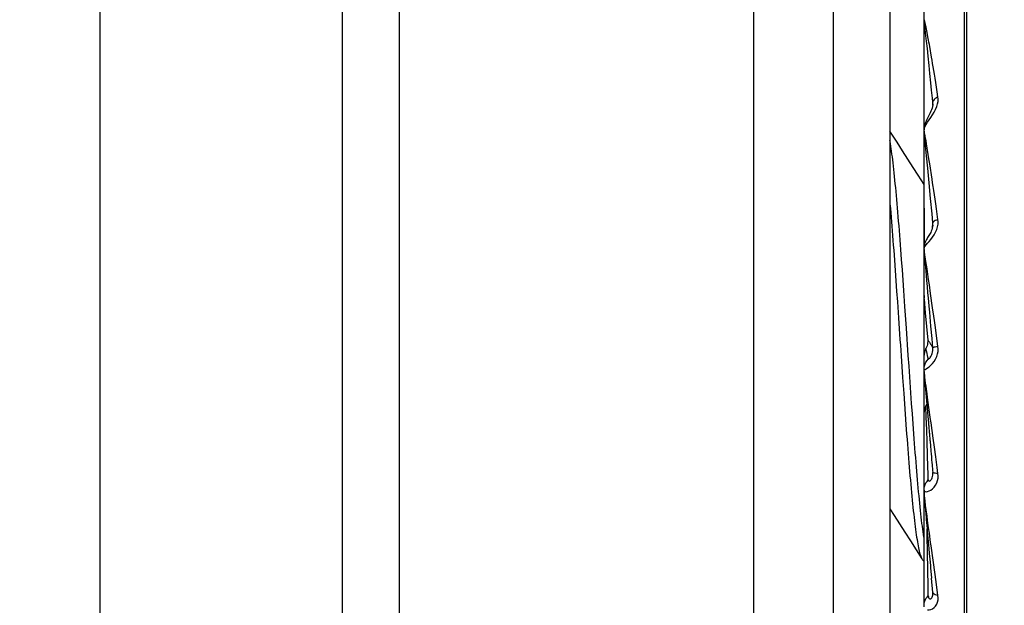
# Model space of a CAD drawing. Header units: inches. Extents: x 0 to 5.5, y 0 to 4.25.
# Tile 4 of 11: x 2.91 to 3.25, y 0.82 to 1.02. Entities that reach past the tile are written whole.
import ezdxf

# ---------------------------------------------------------------- set-up
doc = ezdxf.new("R2010")
doc.units = ezdxf.units.IN
doc.header["$LTSCALE"] = 0.3025
doc.header["$MEASUREMENT"] = 0
doc.layers.get('0').update_dxf_attribs({"linetype": 'CONTINUOUS'})
doc.styles.get("Standard").update_dxf_attribs({"font": 'arial.ttf'})
doc.dimstyles.new('DIMSTYLE_1', dxfattribs={"dimtxt": 0.0425, "dimasz": 0.05, "dimexe": 0.09, "dimexo": 0.07, "dimgap": 0.0425, "dimtad": 0, "dimtih": 1, "dimtoh": 1, "dimdec": 3, "dimzin": 4, "dimdsep": 46, "dimtxsty": 'Standard', "dimblk": '_FILLED', "dimblk1": '_FILLED', "dimblk2": '_FILLED', "dimcen": 0.09, "dimadec": 3, "dimazin": 1, "dimtfac": 1, "dimtdec": 3, "dimtofl": 0, "dimtmove": 0, "dimatfit": 3, "dimldrblk": '_FILLED', "dimfxl": 0, "dimtolj": 1, "dimtzin": 4, "dimarcsym": 0})
doc.dimstyles.get("Standard").update_dxf_attribs({"dimtxt": 0.0425, "dimasz": 0.05, "dimexe": 0.09, "dimexo": 0.07, "dimgap": 0.09, "dimtad": 0, "dimtih": 1, "dimtoh": 1, "dimdec": 3, "dimzin": 4, "dimdsep": 46, "dimtxsty": 'Standard', "dimblk": '_FILLED', "dimblk1": '_FILLED', "dimblk2": '_FILLED', "dimcen": 0.09, "dimadec": 3, "dimazin": 1, "dimtp": 0.001, "dimtm": 0.001, "dimtfac": 1, "dimtdec": 3, "dimtofl": 0, "dimtmove": 0, "dimatfit": 3, "dimldrblk": '_FILLED', "dimfxl": 0, "dimtolj": 1, "dimtzin": 4, "dimarcsym": 0})

# ---------------------------------------------------------------- blocks, each defined once
blk = doc.blocks.new('_FILLED')
at = {"color": 0, "linetype": 'ByBlock'}
blk.add_solid([(0, 0), (-1, 0.2), (-1, -0.2)], dxfattribs=at)
blk = doc.blocks.new('*D3')
at = {"color": 2, "linetype": 'Continuous'}
for p, q in [((2.9011551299, 1.4383793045), (2.5609362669, 1.4383793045)), ((2.6059362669, 1.4383793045), (2.6059362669, 1.0891293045)), ((2.6059362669, 0.6548793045), (2.6059362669, 1.0041293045)), ((3.0065378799, 0.6548793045), (2.5609362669, 0.6548793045))]:
    blk.add_line(p, q, dxfattribs=at)
at = {"color": 2, "linetype": 'Continuous', "xscale": 0.05, "yscale": 0.05, "zscale": 0.05}
for p, rotation in [((2.6059362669, 1.4383793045), 90), ((2.6059362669, 0.6548793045), 270)]:
    blk.add_blockref('_FILLED', p, dxfattribs=dict(at, rotation=rotation))
at = {"color": 2, "linetype": 'Continuous', "insert": (2.6059362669, 1.0678793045), "char_height": 0.0425, "width": 0.1154925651, "attachment_point": 2, "line_spacing_factor": 0.9}
blk.add_mtext('.784', dxfattribs=at)
blk = doc.blocks.new('*D6')
at = {"color": 2, "linetype": 'Continuous'}
for p, q in [((2.9361551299, 1.4033793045), (2.9361551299, 0.4981164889)), ((3.1661551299, 0.6221349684), (3.1661551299, 0.4981164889)), ((2.9361551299, 0.5431164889), (2.8361551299, 0.5431164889)), ((3.1661551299, 0.5431164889), (3.2661551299, 0.5431164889))]:
    blk.add_line(p, q, dxfattribs=at)
at = {"color": 2, "linetype": 'Continuous', "xscale": 0.05, "yscale": 0.05, "zscale": 0.05}
blk.add_blockref('_FILLED', (2.9361551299, 0.5431164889), dxfattribs=at)
at = {"color": 2, "linetype": 'Continuous', "xscale": 0.05, "yscale": 0.05, "zscale": 0.05, "rotation": 180}
blk.add_blockref('_FILLED', (3.1661551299, 0.5431164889), dxfattribs=at)
at = {"color": 2, "linetype": 'Continuous', "insert": (3.0511551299, 0.5643664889), "char_height": 0.0425, "width": 0.1154925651, "attachment_point": 2, "line_spacing_factor": 0.9}
blk.add_mtext('.230', dxfattribs=at)

msp = doc.modelspace()

# ---------------------------------------------------------------- linework, layer by layer
at = {"color": 7, "linetype": 'Continuous'}
for p, q in [((3.1661551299, 1.4383793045), (3.1661551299, 0.6548793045)), ((3.0415378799, 0.6548793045), (3.0415378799, 1.2958793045)), ((3.0215378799, 0.6748793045), (3.0215378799, 1.2558793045)), ((3.2403511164, 0.6703220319), (3.2403511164, 1.149436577)), ((3.2410579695, 1.149436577), (3.2410579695, 0.6703220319)), ((3.2261551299, 0.9843579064), (3.2261551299, 1.1342421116)), ((3.1941551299, 1.0711293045), (3.1941551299, 0.7486293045)), ((3.2141551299, 1.0511293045), (3.2141551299, 0.7686293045)), ((3.2261571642, 1.0228720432), (3.2261551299, 1.0227611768)), ((3.2261761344, 1.022412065), (3.2261753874, 1.0223593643)), ((3.2261753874, 0.9846937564), (3.2261753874, 1.0223593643)), ((3.2263331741, 1.0216279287), (3.2262968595, 1.0218873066)), ((3.2263957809, 1.0211555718), (3.2263331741, 1.0216279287)), ((3.2264433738, 1.0207805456), (3.2263957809, 1.0211555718)), ((3.2265536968, 1.0198781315), (3.2264433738, 1.0207805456)), ((3.2267239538, 1.018426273), (3.2265536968, 1.0198781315)), ((3.2266468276, 1.0215463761), (3.2265851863, 1.0218192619)), ((3.2274076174, 1.0177826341), (3.2271118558, 1.0193231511)), ((3.2269373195, 1.0165373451), (3.2267239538, 1.018426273)), ((3.2270366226, 1.0156405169), (3.2269373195, 1.0165373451)), ((3.2273264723, 1.0129698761), (3.2270366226, 1.0156405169)), ((3.2276084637, 1.0103079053), (3.2273264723, 1.0129698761)), ((3.2279438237, 1.0070792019), (3.2276084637, 1.0103079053)), ((3.228236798, 1.0042086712), (3.2279438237, 1.0070792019)), ((3.2285712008, 1.000878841), (3.228236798, 1.0042086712)), ((3.2288201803, 0.9983651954), (3.2285712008, 1.000878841)), ((3.2291876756, 0.9928985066), (3.2292377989, 0.9940883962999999)), ((3.229253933, 0.9934775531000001), (3.2292545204, 0.9934919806)), ((3.226199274, 0.9850977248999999), (3.2261551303, 0.98435117)), ((3.2261551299, 0.9568410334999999), (3.2261551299, 0.9843508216)), ((3.2166420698, 0.9800419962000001), (3.2141551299, 0.9839503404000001)), ((3.2261571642, 0.9838758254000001), (3.2261551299, 0.9838073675)), ((3.2261761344, 0.983400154), (3.2261753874, 0.9833689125)), ((3.2261753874, 0.9444833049), (3.2261753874, 0.9833689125)), ((3.2263331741, 0.9822078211), (3.2262803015, 0.9826803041)), ((3.2264433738, 0.9811767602), (3.2263331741, 0.9822078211)), ((3.2264225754, 0.9828928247), (3.2263345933, 0.9833292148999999)), ((3.2266866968, 0.9787952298), (3.2264433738, 0.9811767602)), ((3.2268596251, 0.9804616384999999), (3.2265851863, 0.9820256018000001)), ((3.2270366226, 0.9752479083), (3.2266866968, 0.9787952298)), ((3.2270238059, 0.979493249), (3.2268596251, 0.9804616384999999)), ((3.22763507, 0.9757336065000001), (3.2270238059, 0.979493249)), ((3.2274613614, 0.9708349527), (3.2270366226, 0.9752479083)), ((3.2278858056, 0.9741552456), (3.22763507, 0.9757336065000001)), ((3.2281602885, 0.9723848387), (3.2278858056, 0.9741552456)), ((3.2279438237, 0.9657228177), (3.2274613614, 0.9708349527)), ((3.228982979, 0.9670169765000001), (3.2281602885, 0.9723848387)), ((3.2284547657, 0.9602189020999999), (3.2279438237, 0.9657228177)), ((3.2289532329, 0.9547695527), (3.2284547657, 0.9602189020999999)), ((3.2261551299, 0.9568410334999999), (3.2261563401, 0.9448145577)), ((3.2310549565, 0.9527969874), (3.2305184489, 0.9565825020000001)), ((3.2292377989, 0.9516269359), (3.2289532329, 0.9547695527)), ((3.2290748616, 0.9498013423), (3.2292377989, 0.9516269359)), ((3.2292404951, 0.9507658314), (3.2291794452, 0.9502786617)), ((3.2292370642, 0.9507168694), (3.2292412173, 0.9507657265)), ((3.2261524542, 0.9427511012), (3.2261524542, 0.9449240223)), ((3.2261551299, 0.9427511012), (3.2262446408, 0.9430368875)), ((3.22615597, 0.9260333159), (3.2261551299, 0.9427511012)), ((3.2261551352, 0.9427585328), (3.2261551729, 0.9427722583)), ((3.2261753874, 0.9444833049), (3.2262454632, 0.9437228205)), ((3.2154654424, 0.9420082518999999), (3.2157264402, 0.9384935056)), ((3.2182566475, 0.9386866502), (3.2179957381, 0.9421961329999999)), ((3.2261524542, 0.8999633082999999), (3.2261524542, 0.9421816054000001)), ((3.2261571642, 0.9422051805), (3.2261551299, 0.9421816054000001)), ((3.2261761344, 0.941731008), (3.2261753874, 0.9417223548)), ((3.2261753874, 0.9248023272), (3.2261753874, 0.9417223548)), ((3.2262371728, 0.9411720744), (3.2262036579, 0.9415037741)), ((3.2263737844, 0.9397422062), (3.2262371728, 0.9411720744)), ((3.226472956, 0.9403554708), (3.2262970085, 0.9414644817)), ((3.2268463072, 0.9345963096), (3.2263737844, 0.9397422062)), ((3.2265851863, 0.9396243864), (3.226472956, 0.9403554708)), ((3.2269395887, 0.9372682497), (3.2265851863, 0.9396243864)), ((3.2157264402, 0.9384935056), (3.2159871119, 0.9349126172)), ((3.2185176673, 0.9351045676), (3.2182566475, 0.9386866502)), ((3.2159871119, 0.9349126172), (3.2162478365, 0.9312692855)), ((3.2187786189, 0.9314610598), (3.2185176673, 0.9351045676)), ((3.2269858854, 0.9330545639), (3.2268463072, 0.9345963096)), ((3.2271450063, 0.9312901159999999), (3.2269858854, 0.9330545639)), ((3.2277574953, 0.9316652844), (3.2272046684, 0.9354534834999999)), ((3.2162478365, 0.9312692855), (3.2165088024, 0.9275698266)), ((3.219039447, 0.9277660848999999), (3.2187786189, 0.9314610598)), ((3.2273264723, 0.9292699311), (3.2271450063, 0.9312901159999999)), ((3.2275333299, 0.9269581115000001), (3.2273264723, 0.9292699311)), ((3.2280198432, 0.9298371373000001), (3.2277574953, 0.9316652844)), ((3.2284625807, 0.9267091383), (3.2280198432, 0.9298371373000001)), ((3.2165088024, 0.9275698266), (3.2167694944, 0.923830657)), ((3.2194302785, 0.9221497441), (3.219039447, 0.9277660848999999)), ((3.22615597, 0.9260333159), (3.2261563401, 0.9251492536)), ((3.2276869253, 0.9252363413), (3.2275333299, 0.9269581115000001)), ((3.2279438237, 0.9223481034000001), (3.2276869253, 0.9252363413)), ((3.2291743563, 0.9217231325), (3.2284625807, 0.9267091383)), ((3.2167694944, 0.923830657), (3.2171606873, 0.9181580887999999)), ((3.2199519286, 0.9145531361), (3.2194302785, 0.9221497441)), ((3.2261753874, 0.9248023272), (3.2265972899, 0.9200118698)), ((3.2281348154, 0.9201942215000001), (3.2279438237, 0.9223481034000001)), ((3.2265972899, 0.9200118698), (3.2270182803, 0.9152004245)), ((3.2285712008, 0.9152529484), (3.2281348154, 0.9201942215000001)), ((3.2270182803, 0.9152004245), (3.2274372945, 0.9103801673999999)), ((3.2289532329, 0.9109060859), (3.2285712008, 0.9152529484)), ((3.2305184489, 0.9120356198), (3.2300307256, 0.9156016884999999)), ((3.2310549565, 0.9080855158), (3.2305184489, 0.9120356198)), ((3.2292377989, 0.9076566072), (3.2289532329, 0.9109060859)), ((3.2180735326, 0.9047975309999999), (3.2185951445, 0.8972060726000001)), ((3.2208650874, 0.9011896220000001), (3.2206042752, 0.9049972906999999)), ((3.2261551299, 0.9033114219), (3.2261563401, 0.9049320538)), ((3.2212561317, 0.8955237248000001), (3.2208650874, 0.9011896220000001)), ((3.2261552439, 0.8993534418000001), (3.2261551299, 0.9033114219)), ((3.2261524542, 0.8845539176), (3.2261524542, 0.8993883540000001)), ((3.2261551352, 0.8999708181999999), (3.2261984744, 0.9006407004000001)), ((3.2261594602, 0.8991728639), (3.2261632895, 0.8990921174)), ((3.2261848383, 0.8987951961), (3.226260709, 0.8978916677)), ((3.2262633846, 0.8985327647), (3.2262341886, 0.8987527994)), ((3.226260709, 0.8978916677), (3.2262889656, 0.8975602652)), ((3.2267127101, 0.8952014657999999), (3.2262633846, 0.8985327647)), ((3.2262889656, 0.8975602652), (3.2263087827, 0.8973285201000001)), ((3.2185951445, 0.8972060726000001), (3.2189862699, 0.8915917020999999)), ((3.2215171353, 0.8917843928), (3.2212561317, 0.8955237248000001)), ((3.2263087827, 0.8973285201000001), (3.2263291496, 0.8970907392)), ((3.2268596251, 0.8941347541), (3.2267127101, 0.8952014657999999)), ((3.2189862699, 0.8915917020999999), (3.2192473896, 0.88789796)), ((3.2217781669, 0.8880893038), (3.2215171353, 0.8917843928)), ((3.2192473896, 0.88789796), (3.219508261, 0.8842618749)), ((3.2220388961, 0.8844521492), (3.2217781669, 0.8880893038)), ((3.2269406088, 0.8832077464), (3.2268064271, 0.8872696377)), ((3.2278858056, 0.8866410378), (3.2274076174, 0.8901106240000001)), ((3.219508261, 0.8842618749), (3.2197688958, 0.8806922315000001)), ((3.2222993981, 0.8808807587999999), (3.2220388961, 0.8844521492)), ((3.2261551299, 0.8764122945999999), (3.2261563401, 0.8848936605)), ((3.2284625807, 0.8824019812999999), (3.2278858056, 0.8866410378)), ((3.2197688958, 0.8806922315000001), (3.2200296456, 0.877192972)), ((3.2225600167, 0.8773791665), (3.2222993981, 0.8808807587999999)), ((3.2286270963, 0.8812078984), (3.2284625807, 0.8824019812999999)), ((3.2293745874, 0.875810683), (3.2286270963, 0.8812078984)), ((3.2261551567, 0.8569578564), (3.2261551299, 0.8764122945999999)), ((3.229802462, 0.8726929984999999), (3.2293745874, 0.875810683)), ((3.2292458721, 0.8636630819), (3.2292374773, 0.8637702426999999)), ((3.2292959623, 0.8636800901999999), (3.2292379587, 0.8637642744)), ((3.2292467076, 0.8636506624), (3.2292458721, 0.8636630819)), ((3.2261551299, 0.8507227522), (3.2261553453, 0.8569420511)), ((3.2261551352, 0.8575412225), (3.2261984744, 0.858193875)), ((3.2261935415, 0.8561607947), (3.2262331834, 0.8556256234)), ((3.226877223, 0.85696388), (3.22736251, 0.8570351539)), ((3.2262331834, 0.8556256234), (3.2263381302, 0.8543037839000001)), ((3.2263763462, 0.854845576), (3.2262970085, 0.8555189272)), ((3.2263381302, 0.8543037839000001), (3.2267724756, 0.8491455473)), ((3.2265271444, 0.8536297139), (3.2263763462, 0.854845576)), ((3.2267127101, 0.852160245), (3.2265271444, 0.8536297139)), ((3.2261551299, 0.8164723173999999), (3.2261551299, 0.8507227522)), ((3.2272046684, 0.8484006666), (3.2267127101, 0.852160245)), ((3.2267724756, 0.8491455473), (3.2268835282, 0.8478574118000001)), ((3.2268835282, 0.8478574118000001), (3.2269421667, 0.8471799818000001)), ((3.2269421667, 0.8471799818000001), (3.2270343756, 0.8461181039)), ((3.2270343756, 0.8461181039), (3.2271322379, 0.8449954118)), ((3.2274076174, 0.8468748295), (3.2272046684, 0.8484006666)), ((3.2277574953, 0.8442924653), (3.2274076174, 0.8468748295)), ((3.2271322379, 0.8449954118), (3.2272009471, 0.8442096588)), ((3.2272009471, 0.8442096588), (3.2273097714, 0.8429690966)), ((3.2273097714, 0.8429690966), (3.2274263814, 0.8416447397)), ((3.2274263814, 0.8416447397), (3.2275089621, 0.8407096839)), ((3.2275089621, 0.8407096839), (3.2276411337, 0.8392174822)), ((3.2276411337, 0.8392174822), (3.2277354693, 0.8381554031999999)), ((3.2277354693, 0.8381554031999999), (3.2278354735, 0.8370320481)), ((3.2278354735, 0.8370320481), (3.2279976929, 0.8352153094)), ((3.2279976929, 0.8352153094), (3.2281773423, 0.8332111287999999)), ((3.2281773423, 0.8332111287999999), (3.2283785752, 0.8309755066)), ((3.2292397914, 0.8215080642), (3.2287788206, 0.8265564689)), ((3.2292959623, 0.8213168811), (3.2292397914, 0.8215080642)), ((3.2292549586, 0.8212741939), (3.2292549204, 0.821275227)), ((3.2261551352, 0.8170032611), (3.2261984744, 0.8176150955))]:
    msp.add_line(p, q, dxfattribs=at)
for points in [[(3.2261551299, 1.0227611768), (3.2261556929, 1.0226941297), (3.2261573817, 1.0226270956), (3.2261601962, 1.0225600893), (3.2261641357, 1.0224931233), (3.2261691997, 1.02242621), (3.2261753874, 1.0223593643)], [(3.2265851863, 1.0218192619), (3.2265271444, 1.0220642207), (3.226472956, 1.0222816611), (3.2264225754, 1.0224710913), (3.2263763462, 1.0226340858), (3.2263345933, 1.0227731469), (3.2262970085, 1.0228850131), (3.2262633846, 1.0229661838), (3.2262341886, 1.0230198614), (3.2262096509, 1.0230496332), (3.2261896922, 1.0230508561), (3.2261742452, 1.0230183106), (3.2261634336, 1.0229573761), (3.2261571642, 1.0228720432)], [(3.2262968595, 1.0218873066), (3.2262803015, 1.0220005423), (3.2262648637, 1.0221019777), (3.2262505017, 1.0221918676), (3.2262371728, 1.0222703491), (3.2262249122, 1.0223371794), (3.2262136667, 1.0223928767), (3.2262036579, 1.022435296), (3.2261950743, 1.0224625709), (3.2261879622, 1.0224743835), (3.226182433, 1.0224696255), (3.2261784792, 1.0224488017), (3.2261761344, 1.022412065)], [(3.2271118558, 1.0193231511), (3.2270238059, 1.0197712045), (3.2269395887, 1.0201860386), (3.2268596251, 1.0205694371), (3.2267838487, 1.0209221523), (3.2266468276, 1.0215463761)], [(3.2281602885, 1.0136628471), (3.2280198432, 1.0144607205), (3.2278858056, 1.0152116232), (3.2277574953, 1.0159169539), (3.22763507, 1.0165791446), (3.2274076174, 1.0177826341)], [(3.2310549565, 0.9959573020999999), (3.2307804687, 0.997747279), (3.2305184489, 0.9994414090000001), (3.2302690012, 1.0010390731), (3.2300307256, 1.0025470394), (3.229802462, 1.0039701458), (3.2295839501, 1.0053128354), (3.2293745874, 1.0065795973), (3.2291743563, 1.0077746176), (3.228982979, 1.0089021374), (3.2288005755, 1.0099661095), (3.2281602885, 1.0136628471)], [(3.2292377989, 0.9940883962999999), (3.2290924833, 0.9955843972), (3.2288201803, 0.9983651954)], [(3.2261551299, 0.9843508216), (3.2262446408, 0.9849279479), (3.2264943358, 0.9855717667), (3.226877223, 0.9862819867), (3.22736251, 0.9870504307), (3.2279198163, 0.9878755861), (3.2285155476, 0.9887454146), (3.2291190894, 0.9896513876), (3.2296930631, 0.990588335), (3.230201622, 0.9915611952), (3.230616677, 0.9925363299), (3.2309032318, 0.9934891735), (3.2310687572, 0.9943948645), (3.2311212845, 0.9952130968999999), (3.2310549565, 0.9959573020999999)], [(3.2310549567, 0.9959573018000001), (3.2305328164, 0.9956880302), (3.230083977, 0.995391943), (3.2297250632, 0.9950792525), (3.2294606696, 0.9947538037), (3.2292959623, 0.9944195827), (3.2292377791, 0.9940886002)], [(3.2291206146, 0.9925353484), (3.2289758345, 0.9920052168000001), (3.2287900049, 0.9914713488), (3.2285718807, 0.9909383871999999), (3.2283342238, 0.9904203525), (3.2280851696, 0.9899172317), (3.2278333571, 0.9894290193), (3.2275830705, 0.9889493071), (3.227335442, 0.9884660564), (3.2270964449, 0.9879756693), (3.2268710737, 0.9874742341), (3.2266610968, 0.9869488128), (3.2264714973, 0.9863856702), (3.2263124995, 0.9857737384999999), (3.226199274, 0.9850977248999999)], [(3.2292537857, 0.9934913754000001), (3.2292122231, 0.9930314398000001), (3.2291206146, 0.9925353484)], [(3.2292545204, 0.9934919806), (3.2292580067, 0.9936389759), (3.2292374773, 0.9940918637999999)], [(3.2179957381, 0.9421961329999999), (3.2178653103, 0.9439211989), (3.21773492, 0.9456248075), (3.2176046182, 0.9473052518), (3.2174743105, 0.9489627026), (3.2173438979, 0.9505973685), (3.2172134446, 0.9522074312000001), (3.2170829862, 0.953791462), (3.2169525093, 0.9553486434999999), (3.2168219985, 0.9568781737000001), (3.2166914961, 0.9583785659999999), (3.2165610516, 0.9598483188), (3.2164306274, 0.9612870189), (3.2163001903, 0.9626941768), (3.2161697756, 0.9640685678), (3.2160394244, 0.9654089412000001), (3.2159090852, 0.9667149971), (3.2157787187, 0.9679862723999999), (3.2156483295, 0.9692219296), (3.215517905, 0.9704213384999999), (3.2153874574, 0.9715836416), (3.2152569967, 0.9727080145), (3.215126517, 0.9737937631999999), (3.2149960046, 0.9748402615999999), (3.2148654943, 0.9758465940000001), (3.2147350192, 0.9768119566), (3.2146045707, 0.9777358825), (3.2144741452, 0.9786178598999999), (3.2143437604, 0.9794572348), (3.2142134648, 0.9802531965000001), (3.2141551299, 0.9805901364)], [(3.2261551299, 0.9838073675), (3.2261556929, 0.9837342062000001), (3.2261573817, 0.9836610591), (3.2261601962, 0.9835879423), (3.2261641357, 0.9835148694)], [(3.2263345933, 0.9833292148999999), (3.2262970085, 0.9835052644), (3.2262633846, 0.9836488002), (3.2262341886, 0.9837627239), (3.2262096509, 0.9838504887), (3.2261896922, 0.9839070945), (3.2261742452, 0.9839269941), (3.2261634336, 0.9839153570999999), (3.2261571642, 0.9838758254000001)], [(3.2261641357, 0.9835148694), (3.2261691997, 0.9834418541), (3.2261753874, 0.9833689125)], [(3.2262371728, 0.9830433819), (3.2262249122, 0.9831401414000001), (3.2262136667, 0.9832252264), (3.2262036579, 0.9832962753), (3.2261950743, 0.9833512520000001), (3.2261879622, 0.9833897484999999), (3.226182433, 0.9834105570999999), (3.2261784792, 0.9834140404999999), (3.2261761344, 0.983400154)], [(3.2262803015, 0.9826803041), (3.2262648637, 0.9828134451), (3.2262371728, 0.9830433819)], [(3.2265851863, 0.9820256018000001), (3.2265271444, 0.9823441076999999), (3.226472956, 0.9826333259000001), (3.2264225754, 0.9828928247)], [(3.2261524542, 0.9651793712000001), (3.2240715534, 0.9684171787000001), (3.2223082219, 0.9711681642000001), (3.2204822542, 0.9740226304), (3.2185935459, 0.9769806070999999), (3.2166420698, 0.9800419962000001)], [(3.2305184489, 0.9565825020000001), (3.2302690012, 0.9583272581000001), (3.2300307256, 0.9599797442), (3.229802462, 0.961544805), (3.2295839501, 0.9630267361), (3.2293745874, 0.9644300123), (3.2291743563, 0.9657586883), (3.228982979, 0.9670169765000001)], [(3.2141551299, 0.9582861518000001), (3.2142917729, 0.9567132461), (3.2144221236, 0.9551825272), (3.2145525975, 0.9536224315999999), (3.2146830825, 0.9520352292), (3.214813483, 0.9504230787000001), (3.214943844, 0.9487864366), (3.2150741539, 0.9471264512), (3.2152044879, 0.945443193), (3.215334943, 0.9437364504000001), (3.2154654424, 0.9420082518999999)], [(3.2262446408, 0.9430368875), (3.2264943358, 0.943412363), (3.226877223, 0.9438791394), (3.22736251, 0.9444323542), (3.2279198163, 0.9450719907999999), (3.2285155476, 0.9457872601), (3.2291190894, 0.9465691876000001), (3.2296930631, 0.94741367), (3.230201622, 0.9483261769), (3.230616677, 0.9492701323), (3.2309032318, 0.9502205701), (3.2310687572, 0.9511457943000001), (3.2311212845, 0.9519997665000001), (3.2310549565, 0.9527969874)], [(3.2291794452, 0.9502786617), (3.2290642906, 0.9497530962), (3.2289020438, 0.9492328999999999), (3.22870966, 0.9487452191), (3.2284968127, 0.9482899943), (3.2282756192, 0.9478741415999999), (3.2280529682, 0.9474912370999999), (3.2278340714, 0.9471356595), (3.2274061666, 0.9464587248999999)], [(3.2292412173, 0.9507657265), (3.2292580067, 0.9511445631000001), (3.2292374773, 0.9516305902)], [(3.2310549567, 0.9527969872), (3.2305328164, 0.9526185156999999), (3.230083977, 0.9524270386), (3.2297250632, 0.9522292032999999), (3.2294606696, 0.9520274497), (3.2292959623, 0.9518243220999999), (3.2292377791, 0.9516271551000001)], [(3.2274061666, 0.9464587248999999), (3.2271943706, 0.9461126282), (3.226981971, 0.9457427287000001), (3.226768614, 0.9453289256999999), (3.2265568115, 0.9448419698), (3.2263683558, 0.9442790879), (3.2262262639, 0.9436359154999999), (3.2261579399, 0.9429264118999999), (3.2261551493, 0.9427649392)], [(3.2261551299, 0.9421816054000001), (3.2261556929, 0.9421049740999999), (3.2261573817, 0.9420283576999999), (3.2261601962, 0.941951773)], [(3.2262096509, 0.9419778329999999), (3.2261896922, 0.9420877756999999), (3.2261742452, 0.9421594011), (3.2261634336, 0.9421974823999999), (3.2261571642, 0.9422051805)], [(3.2261601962, 0.941951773), (3.2261641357, 0.9418752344), (3.2261691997, 0.941798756), (3.2261753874, 0.9417223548)], [(3.2262036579, 0.9415037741), (3.2261950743, 0.9415844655), (3.2261879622, 0.9416482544), (3.226182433, 0.9416938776), (3.2261784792, 0.9417215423), (3.2261761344, 0.941731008)], [(3.2262970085, 0.9414644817), (3.2262633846, 0.9416651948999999), (3.2262096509, 0.9419778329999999)], [(3.2272046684, 0.9354534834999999), (3.2271118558, 0.9360944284), (3.2269395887, 0.9372682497)], [(3.2300307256, 0.9156016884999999), (3.229802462, 0.9172521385), (3.2295839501, 0.9188197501), (3.2291743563, 0.9217231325)], [(3.2171606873, 0.9181580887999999), (3.2175520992, 0.9124364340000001), (3.2176824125, 0.9105267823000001), (3.2178127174, 0.9086168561), (3.2180735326, 0.9047975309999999)], [(3.2206042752, 0.9049972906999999), (3.2203434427, 0.9088173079), (3.2202129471, 0.9107300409), (3.2199519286, 0.9145531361)], [(3.2274374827, 0.9103780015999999), (3.2274569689, 0.9098575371), (3.2274259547, 0.9093415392), (3.2273438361, 0.9088271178), (3.2272124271, 0.9083229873), (3.2270335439, 0.9078378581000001), (3.2268065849, 0.9073688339)], [(3.226877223, 0.9002474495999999), (3.22736251, 0.9005654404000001), (3.2279198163, 0.9009964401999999), (3.2285155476, 0.9015312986), (3.2291190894, 0.9021609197), (3.2296930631, 0.9028824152), (3.230201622, 0.9037015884), (3.230616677, 0.9045802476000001), (3.2309032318, 0.9054939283), (3.2310687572, 0.9064052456), (3.2311212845, 0.9072640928), (3.2310549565, 0.9080855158)], [(3.2274372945, 0.9103801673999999), (3.2275727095, 0.9102157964), (3.2277160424, 0.9100309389), (3.2278705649, 0.9098201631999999), (3.2280264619, 0.9095997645), (3.2281713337, 0.9093898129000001), (3.2283162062, 0.9091735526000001), (3.228470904, 0.9089370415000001), (3.2286266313, 0.9086919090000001), (3.2287754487, 0.9084479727), (3.2289246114, 0.9081967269), (3.2290793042, 0.9079322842), (3.2292377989, 0.9076566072)], [(3.2310549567, 0.9080855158), (3.2305328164, 0.9080042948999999), (3.230083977, 0.9079243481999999), (3.2297250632, 0.9078485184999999), (3.2294606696, 0.907777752), (3.2292959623, 0.9077130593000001), (3.2292377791, 0.9076568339)], [(3.2268065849, 0.9073688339), (3.2266253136, 0.9070042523), (3.2264731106, 0.9066292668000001), (3.2263499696, 0.9062426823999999), (3.2262559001, 0.9058481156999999), (3.226190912, 0.9054491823), (3.2261549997, 0.9050446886)], [(3.2270108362, 0.9065172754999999), (3.2269406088, 0.9068256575), (3.2268725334, 0.907106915), (3.226806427, 0.9073685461)], [(3.2272150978, 0.9056063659), (3.2270807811, 0.9062017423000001), (3.2270108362, 0.9065172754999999)], [(3.2274973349, 0.9043267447), (3.2273646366, 0.9049651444), (3.2272150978, 0.9056063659)], [(3.227656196, 0.9036673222), (3.2276813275, 0.9036573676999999), (3.2277439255, 0.9036889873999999), (3.2278432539, 0.9037647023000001), (3.2279751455, 0.9038861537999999), (3.2281352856, 0.9040572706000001), (3.2283146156, 0.9042784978), (3.2285030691, 0.9045494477), (3.2286919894, 0.9048732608), (3.2288710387, 0.9052515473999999), (3.2290277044, 0.9056795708), (3.2291513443, 0.9061551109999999), (3.229229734, 0.9066564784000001), (3.2292580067, 0.9071587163), (3.2292374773, 0.9076603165)], [(3.2261984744, 0.9006407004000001), (3.2263280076, 0.9013078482), (3.2265416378, 0.9019531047)], [(3.2265416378, 0.9019531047), (3.2268372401, 0.9025683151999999), (3.2272124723, 0.9031449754), (3.2276567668, 0.9036660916)], [(3.2276567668, 0.9036660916), (3.2275733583, 0.9039991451), (3.2274973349, 0.9043267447)], [(3.2261551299, 0.8999633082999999), (3.2262446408, 0.8999474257), (3.2264943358, 0.9000409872), (3.226877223, 0.9002474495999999)], [(3.2262341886, 0.8987527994), (3.2261634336, 0.8993115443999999), (3.2261571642, 0.8993661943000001), (3.2261551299, 0.8993883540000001)], [(3.2261552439, 0.8993534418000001), (3.2261567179, 0.8992579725), (3.2261594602, 0.8991728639)], [(3.2261632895, 0.8990921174), (3.2261675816, 0.8990213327), (3.2261716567, 0.8989632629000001), (3.2261758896, 0.8989074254), (3.2261848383, 0.8987951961)], [(3.2263291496, 0.8970907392), (3.2263395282, 0.896969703), (3.22636068, 0.8967232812)], [(3.22636068, 0.8967232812), (3.2263714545, 0.8965978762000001), (3.2263823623, 0.896470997), (3.2264045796, 0.8962127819)], [(3.2264045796, 0.8962127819), (3.2264158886, 0.8960814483), (3.2264273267, 0.8959486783), (3.226450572, 0.8956790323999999)], [(3.226450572, 0.8956790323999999), (3.2264623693, 0.895542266), (3.2264742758, 0.8954042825), (3.2264862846, 0.8952651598), (3.226498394, 0.8951249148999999), (3.2265229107, 0.8948410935)], [(3.2265229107, 0.8948410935), (3.2265353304, 0.8946973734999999), (3.2265478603, 0.8945524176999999), (3.2265605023, 0.8944062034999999), (3.2265732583, 0.8942587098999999), (3.2265861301, 0.894109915), (3.2265991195, 0.8939597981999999), (3.2266254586, 0.8936555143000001)], [(3.2274076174, 0.8901106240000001), (3.2272046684, 0.8915966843), (3.2271118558, 0.8922842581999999), (3.2268596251, 0.8941347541)], [(3.2266254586, 0.8936555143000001), (3.2266388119, 0.8935013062), (3.2266522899, 0.8933456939), (3.2266658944, 0.8931886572), (3.2266796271, 0.8930301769), (3.2266934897, 0.8928702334), (3.2267074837, 0.8927088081), (3.2267216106, 0.892545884), (3.2267502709, 0.8922154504)], [(3.2267502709, 0.8922154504), (3.2267648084, 0.8920478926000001), (3.2267794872, 0.8918787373), (3.2267943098, 0.8917079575), (3.2268092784, 0.8915355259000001), (3.2268243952, 0.8913614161), (3.2268396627, 0.8911856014), (3.2268550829, 0.8910080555), (3.226870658, 0.8908287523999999), (3.2268863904, 0.8906476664), (3.2269022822, 0.8904647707), (3.2269345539, 0.8900934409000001)], [(3.2268065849, 0.8872699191), (3.2266253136, 0.8869131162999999), (3.2264731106, 0.886546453), (3.2263501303, 0.8861713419), (3.2262559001, 0.8857836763), (3.2261899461, 0.8853793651), (3.2261524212, 0.8849598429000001)], [(3.2271201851, 0.8879594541), (3.2270335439, 0.8877292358), (3.2268065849, 0.8872699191)], [(3.2269345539, 0.8900934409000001), (3.2269509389, 0.8899049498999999), (3.2269674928, 0.8897145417), (3.2269842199, 0.8895221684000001), (3.2270011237, 0.8893277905), (3.2270182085, 0.8891313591), (3.2270354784, 0.8889328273), (3.2270529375, 0.8887321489), (3.2270705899, 0.8885292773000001), (3.2270884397, 0.8883241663), (3.2271064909, 0.8881167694), (3.2271247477, 0.8879070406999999), (3.227143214, 0.8876949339), (3.227161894, 0.8874804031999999), (3.2271999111, 0.8870438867)], [(3.2271999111, 0.8870438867), (3.2272192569, 0.886821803), (3.2272388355, 0.8865970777), (3.2272586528, 0.8863696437), (3.2272787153, 0.8861394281), (3.2272990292, 0.8859063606), (3.2273196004, 0.8856703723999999), (3.227340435, 0.8854313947), (3.2273615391, 0.8851893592), (3.2273829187, 0.8849441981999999), (3.2274045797, 0.8846958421), (3.2274265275, 0.884444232), (3.2274487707, 0.8841892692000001), (3.2274713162, 0.8839308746), (3.2275173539, 0.8834033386)], [(3.2272150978, 0.8745144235), (3.2270807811, 0.8787273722), (3.2269406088, 0.8832077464)], [(3.2275173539, 0.8834033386), (3.2275408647, 0.8831339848), (3.227564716, 0.8828607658), (3.2275889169, 0.8825835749), (3.2276134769, 0.8823023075), (3.2276384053, 0.8820168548), (3.2276637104, 0.8817271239), (3.2276894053, 0.8814329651), (3.2277155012, 0.8811342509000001), (3.2277420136, 0.8808308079), (3.2277689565, 0.8805224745), (3.2277963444, 0.8802090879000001), (3.2278241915, 0.8798904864), (3.2278525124, 0.8795665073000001), (3.2278813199, 0.8792370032), (3.2279404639, 0.8785606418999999)], [(3.2200296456, 0.877192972), (3.2201600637, 0.8754724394), (3.2202904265, 0.8737738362), (3.2204207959, 0.8720974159), (3.2205512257, 0.8704435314), (3.2206816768, 0.8688136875), (3.22081214, 0.8672090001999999), (3.2209425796, 0.8656309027), (3.2210729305, 0.8640811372), (3.221203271, 0.8625597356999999), (3.2213336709, 0.861066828), (3.2214640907, 0.8596037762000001), (3.2215945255, 0.858171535), (3.2217249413, 0.8567713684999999), (3.2218552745, 0.8554048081), (3.2219856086, 0.8540718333), (3.2221160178, 0.8527725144), (3.222246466, 0.851508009), (3.2223769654, 0.8502789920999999), (3.2225074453, 0.8490869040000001), (3.2226378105, 0.847933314), (3.2227681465, 0.8468181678), (3.2228985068, 0.8457417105), (3.2230288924, 0.8447045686), (3.2231593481, 0.843707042), (3.2232897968, 0.8427503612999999), (3.2234201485, 0.8418357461), (3.2235504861, 0.8409631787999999), (3.2236808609, 0.8401328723), (3.2238112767, 0.8393452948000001), (3.223941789, 0.8386006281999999), (3.2240722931, 0.8378999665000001), (3.2242026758, 0.837244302), (3.2243330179, 0.8366335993), (3.2244633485, 0.8360681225), (3.2245937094, 0.8355480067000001), (3.2247241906, 0.8350732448), (3.2248546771, 0.8346445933), (3.2249850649, 0.8342626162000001), (3.2251154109, 0.8339273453), (3.2252457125, 0.8336390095), (3.2253760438, 0.8333976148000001), (3.2254108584, 0.8333410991)], [(3.2252988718, 0.8469331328), (3.2251683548, 0.8480538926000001), (3.2250378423, 0.8492128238), (3.2249073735, 0.8504087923), (3.2247769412, 0.8516410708), (3.2246465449, 0.8529088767), (3.2245162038, 0.8542112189), (3.2243859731, 0.8555467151), (3.2242557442, 0.8569156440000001), (3.224125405, 0.8583183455), (3.2239950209, 0.8597532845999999), (3.2238646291, 0.8612191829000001), (3.2237342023, 0.8627154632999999), (3.2236037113, 0.8642415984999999), (3.2234731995, 0.8657961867), (3.2233427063, 0.8673777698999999), (3.2232122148, 0.8689855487), (3.2230817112, 0.870618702), (3.2229512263, 0.8722758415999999), (3.2228207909, 0.8739555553), (3.2226903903, 0.8756569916), (3.2225600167, 0.8773791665)], [(3.2279404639, 0.8785606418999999), (3.2279708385, 0.8782133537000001), (3.2280017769, 0.8778596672), (3.2280333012, 0.8774993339), (3.2280654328, 0.8771321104), (3.2280981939, 0.8767577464), (3.2281316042, 0.8763760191), (3.2281656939, 0.8759865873), (3.2282004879, 0.8755891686), (3.2282360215, 0.8751833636), (3.2282723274, 0.8747688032), (3.2283094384, 0.8743451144), (3.2283862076, 0.8734688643)], [(3.2274973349, 0.8656842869), (3.2273646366, 0.8700147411), (3.2272150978, 0.8745144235)], [(3.2283862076, 0.8734688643), (3.2284259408, 0.8730154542), (3.2284666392, 0.8725511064), (3.2285083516, 0.8720752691), (3.2285511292, 0.8715873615), (3.2285950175, 0.8710868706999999), (3.228640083, 0.8705730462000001), (3.2286863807, 0.8700452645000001), (3.2287339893, 0.8695026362), (3.2287829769, 0.8689443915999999), (3.22883343, 0.8683695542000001), (3.2289390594, 0.8671664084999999)], [(3.2310549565, 0.8634388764), (3.2307804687, 0.8654703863), (3.2305184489, 0.8674108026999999), (3.2302690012, 0.8692575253), (3.229802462, 0.8726929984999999)], [(3.2289390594, 0.8671664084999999), (3.2289944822, 0.8665353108), (3.2290518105, 0.8658826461), (3.2291111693, 0.8652070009), (3.2291726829, 0.8645069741), (3.2292379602, 0.8637642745)], [(3.22736251, 0.8570351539), (3.2279198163, 0.8572419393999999), (3.2285155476, 0.8575770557), (3.2291190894, 0.8580316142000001), (3.2296930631, 0.8586040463), (3.230201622, 0.8593002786), (3.230616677, 0.8600818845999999), (3.2309032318, 0.8609257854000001), (3.2310687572, 0.8617902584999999), (3.2311212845, 0.8626229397), (3.2310549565, 0.8634388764)], [(3.2276567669, 0.8611414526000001), (3.2275733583, 0.8634392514), (3.2274973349, 0.8656842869)], [(3.227656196, 0.8611427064), (3.2276813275, 0.8609656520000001), (3.2277439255, 0.8608383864), (3.2278432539, 0.8607629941), (3.2279751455, 0.8607416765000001), (3.2281352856, 0.8607784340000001), (3.2283146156, 0.860874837), (3.2285030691, 0.861030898), (3.2286919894, 0.8612525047), (3.2288710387, 0.8615441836), (3.2290277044, 0.8619014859), (3.2291513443, 0.8623235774), (3.229229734, 0.8627884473), (3.2292580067, 0.8632711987), (3.2292467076, 0.8636506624)], [(3.2310549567, 0.8634388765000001), (3.2305328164, 0.8634578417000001), (3.230083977, 0.863492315), (3.2297250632, 0.8635412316), (3.2294606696, 0.8636040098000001), (3.2292959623, 0.8636800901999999)], [(3.2261984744, 0.858193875), (3.2263280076, 0.8588438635), (3.2265416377, 0.8594725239), (3.2268372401, 0.8600719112), (3.2272124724, 0.8606337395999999), (3.2276567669, 0.8611414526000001)], [(3.2261551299, 0.8575339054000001), (3.2262446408, 0.8572169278), (3.2264943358, 0.8570251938), (3.226877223, 0.85696388)], [(3.2262970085, 0.8555189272), (3.2262341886, 0.8560724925), (3.2262096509, 0.8563074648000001), (3.2261896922, 0.8565103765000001), (3.2261742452, 0.8566759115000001), (3.2261634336, 0.8568075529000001), (3.2261571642, 0.8569071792), (3.2261551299, 0.8569742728)], [(3.2261551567, 0.8569578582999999), (3.2261564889, 0.8568462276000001), (3.226161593, 0.856687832)], [(3.226161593, 0.856687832), (3.2261697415, 0.8565260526), (3.226180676, 0.8563490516), (3.2261935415, 0.8561607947)], [(3.2141551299, 0.8509958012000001), (3.2156956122, 0.8485905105), (3.2175207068, 0.8457352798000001), (3.2194085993, 0.8427765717), (3.2213593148, 0.8397144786), (3.2233729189, 0.8365490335), (3.2254108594, 0.8333410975)], [(3.2261524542, 0.8405963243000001), (3.2260813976, 0.8410512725), (3.2259510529, 0.8419282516), (3.2258206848, 0.8428472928), (3.2256902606, 0.8438080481), (3.2255598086, 0.8448097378), (3.2254293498, 0.8458516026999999), (3.2252988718, 0.8469331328)], [(3.2274973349, 0.8286391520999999), (3.2273646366, 0.836505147), (3.2272897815, 0.8406146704), (3.2272301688, 0.8438761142)], [(3.2284625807, 0.8390879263), (3.2280198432, 0.8423543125), (3.2277574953, 0.8442924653)], [(3.2300307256, 0.8278365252), (3.2286270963, 0.8378958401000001), (3.2284625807, 0.8390879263)], [(3.2254111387, 0.8333406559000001), (3.2255023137, 0.8332038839), (3.2256055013, 0.8330645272), (3.2257155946, 0.8329322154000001), (3.2258345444, 0.8328062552), (3.2259644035, 0.8326866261), (3.2261078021, 0.8325736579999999), (3.2261524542, 0.832544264)], [(3.2276567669, 0.8203783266), (3.2275733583, 0.8245578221), (3.2274973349, 0.8286391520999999)], [(3.2283785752, 0.8309755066), (3.2284513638, 0.8301691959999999), (3.2287788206, 0.8265564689)], [(3.2310549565, 0.8204707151), (3.2305184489, 0.8243209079), (3.2302690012, 0.8261188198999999), (3.2300307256, 0.8278365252)], [(3.227656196, 0.8203795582), (3.2276813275, 0.8200418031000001), (3.2277439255, 0.819760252), (3.2278432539, 0.8195364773), (3.2279751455, 0.8193731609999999), (3.2281352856, 0.8192742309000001), (3.2283146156, 0.8192423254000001), (3.2285030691, 0.8192778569), (3.2286919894, 0.8193892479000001), (3.2288710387, 0.8195837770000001), (3.2290277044, 0.8198574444), (3.2291513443, 0.8202108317), (3.229229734, 0.8206224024), (3.2292580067, 0.8210682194), (3.2292549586, 0.8212741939)], [(3.2292397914, 0.8215080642), (3.2292517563, 0.8213417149), (3.2292547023, 0.8212741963)], [(3.2310549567, 0.8204707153), (3.2305328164, 0.8205891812), (3.230083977, 0.8207368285), (3.2297250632, 0.8209087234), (3.2294606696, 0.8211027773), (3.2292959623, 0.8213168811)], [(3.2261984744, 0.8176150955), (3.2263280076, 0.8182244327), (3.2265416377, 0.8188137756), (3.2268372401, 0.8193756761), (3.2272124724, 0.8199023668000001), (3.2276567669, 0.8203783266)], [(3.22736251, 0.8154147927), (3.2279198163, 0.8153898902), (3.2285155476, 0.8155131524), (3.2291190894, 0.8157762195), (3.2296930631, 0.8161788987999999), (3.230201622, 0.8167270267), (3.230616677, 0.8173833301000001), (3.2309032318, 0.8181269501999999), (3.2310687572, 0.8189133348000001), (3.2311212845, 0.8196897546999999), (3.2310549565, 0.8204707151)]]:
    msp.add_lwpolyline(points, dxfattribs=at)

# ---------------------------------------------------------------- dimensions: what is measured, and where the dimension line sits
at = {"color": 2, "linetype": 'Continuous'}
for base, p1, p2, angle, picture, middle in [((2.9361551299, 0.5431164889), (3.1661551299, 0.6921349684), (2.9361551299, 1.4733793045), 180, '*D6', (3.0523638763, 0.5428795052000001)), ((2.6059362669, 1.4383793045), (3.0765378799, 0.6548793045), (2.9711551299, 1.4383793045), 90, '*D3', (2.6071450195, 1.0463923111))]:
    dim = msp.add_linear_dim(base=base, p1=p1, p2=p2, angle=angle, dimstyle='DIMSTYLE_1', dxfattribs=at)
    dim.commit()
    dim.dimension.update_dxf_attribs({"geometry": picture, "text_midpoint": middle, "dimtype": 160})

# ---------------------------------------------------------------- leaders
at = {"color": 2, "linetype": 'Continuous', "annotation_type": 0, "has_hookline": 1, "hookline_direction": 1, "text_width": 0.3738608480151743}
msp.add_leader([(3.4365378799, 0.9762256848), (3.513695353, 1.0968517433), (3.576195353, 1.0968517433)], dimstyle='Standard', override={"dimtad": 0}, dxfattribs=at)

doc.saveas('drawing.dxf')
